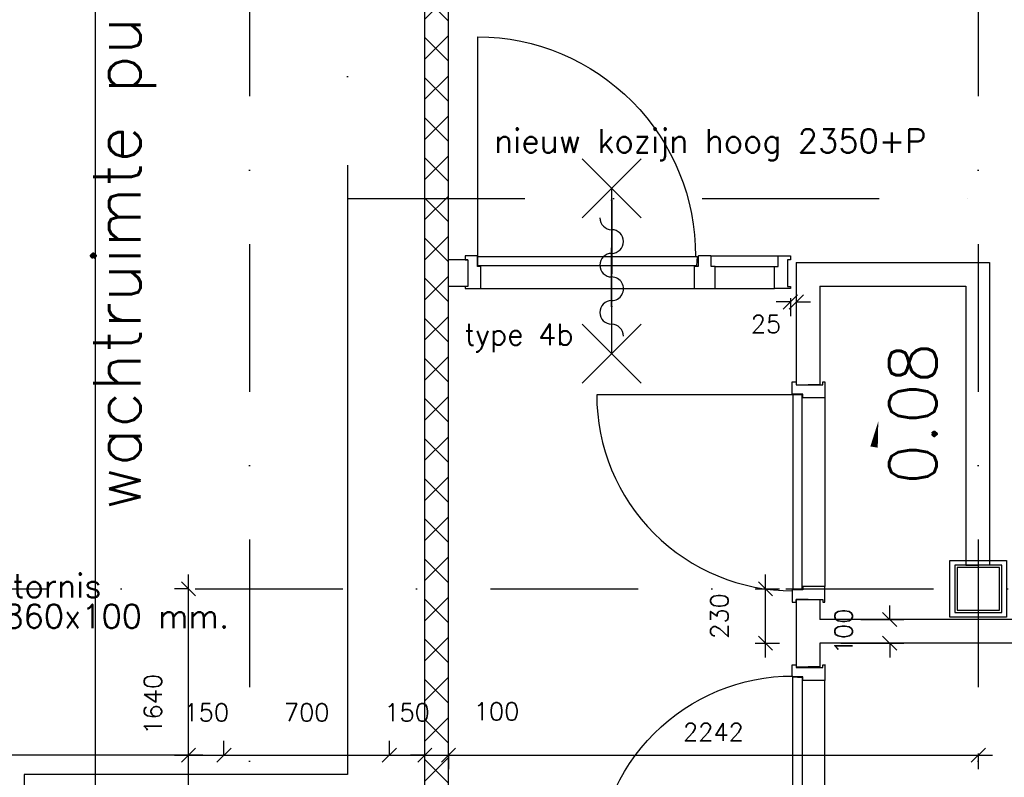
# Model space of a CAD drawing. Extents: x -33344 to 2055880, y -64816 to 121260.
# Tile 54 of 133: x 38712 to 42879, y 41849 to 45055. Entities that reach past the tile are written whole.
import ezdxf

# ---------------------------------------------------------------- set-up
doc = ezdxf.new("R2010")
doc.units = 0
doc.header["$LTSCALE"] = 50
doc.header["$MEASUREMENT"] = 0
doc.header["$PDMODE"] = 3
doc.header["$PDSIZE"] = 0.1
for name, pattern in [('DASHDOT', [1, 0.5, -0.25, 0, -0.25]), ('DASHED', [0.75, 0.5, -0.25]), ('STRAM_0WT$1$DASHDOT', [25, 12.5, -6.25, 0, -6.25])]:
    doc.linetypes.add(name, pattern=pattern)
doc.layers.get('0').update_dxf_attribs({"linetype": 'CONTINUOUS'})
doc.layers.get('DEFPOINTS').update_dxf_attribs({"linetype": 'CONTINUOUS'})
for name, color, linetype in [('_BESTAAND_ONGEIJZIGD', 8, 'CONTINUOUS'), ('_BESTAAND_ONGEWIJZIGD', 8, 'CONTINUOUS'), ('_BRANDCOMPART', 6, 'DASHDOT'), ('_INTERIEUR', 7, 'CONTINUOUS'), ('_ROOKCOMPARTIMENT', 4, 'BATTING'), ('A--A22--_F123-', 9, 'CONTINUOUS'), ('A--L21--', 3, 'CONTINUOUS'), ('A--L22--_F-2--', 7, 'CONTINUOUS'), ('A--L22A1_BINNENWAND', 1, 'CONTINUOUS'), ('A--L32--', 7, 'CONTINUOUS'), ('A--L32--_F-23-', 2, 'CONTINUOUS'), ('A--L32--_F123-', 1, 'CONTINUOUS'), ('A--L32--_F123-DRAAIR', 7, 'CONTINUOUS'), ('A--L65--', 7, 'CONTINUOUS'), ('A--L65--_F-23-', 7, 'CONTINUOUS'), ('A--L65--_F123-', 7, 'CONTINUOUS'), ('A--M$1A-_F123-', 1, 'CONTINUOUS'), ('A--M1$A-_F123-', 1, 'CONTINUOUS'), ('A--T$1A-25_TEKST', 2, 'CONTINUOUS'), ('A--T$1A-_F123-_25MM', 3, 'CONTINUOUS'), ('A--T$1A-_F123-_RN', 4, 'CONTINUOUS'), ('STRAM_0WT$1$A--T$7A8-_STRA', 8, 'STRAM_0WT$1$DASHDOT'), ('TEKST_KOZIJNMERK', 2, 'CONTINUOUS'), ('X--LR---_CP', 7, 'CONTINUOUS'), ('XREF', 7, 'CONTINUOUS')]:
    doc.layers.add(name, color=color, linetype=linetype)
doc.styles.add('ALFA-0_25', font='ROMANS')
doc.styles.add('B-01', font='SIMPLEX.SHX', dxfattribs={"width": 0.8, "height": 4.5})
doc.styles.add('HIEMSTRA', font='romans.shx')
doc.linetypes.add('BATTING', pattern='A,0.0001,-0.1,[134,ltypeshp.shx,S=0.1,R=0,X=-0.1,Y=0],-0.2,[134,ltypeshp.shx,S=0.1,R=180,X=0.1,Y=0],-0.1', length=0.4001)
doc.dimstyles.new('STANDARD$0', dxfattribs={"dimscale": 30, "dimtxt": 2.5, "dimasz": 2, "dimexe": 2, "dimexo": 0, "dimgap": 2, "dimtad": 1, "dimdec": 0, "dimzin": 0, "dimtxsty": 'ALFA-0_25', "dimblk1": 'OBLIQUE', "dimblk2": 'OBLIQUE', "dimsah": 1, "dimcen": -3, "dimdle": 2, "dimclrd": 1, "dimclre": 1, "dimclrt": 2, "dimazin": 3, "dimtfac": 0.666667, "dimtofl": 0, "dimtmove": 0, "dimatfit": 3, "dimtvp": 0.833333, "dimtolj": 1, "dimtzin": 0})

# ---------------------------------------------------------------- blocks, each defined once
blk = doc.blocks.new('DR_830BE')
at = {"layer": '_BESTAAND_ONGEIJZIGD'}
blk.add_line((67, 0), (865, 0), dxfattribs=at)
for points in [[(0, -9), (0, 0), (67, 0), (67, -93.8), (52, -93.8), (52, -139), (0, -139), (0, -121), (12, -121), (12, -9), (0, -9)], [(932, -9), (932, 0), (865, 0), (865, -93.8), (880, -93.8), (880, -139), (932, -139), (932, -121), (920, -121), (920, -9), (932, -9)]]:
    blk.add_lwpolyline(points, close=True, dxfattribs=at)
at = {"layer": '_BESTAAND_ONGEIJZIGD', "linetype": 'CONTINUOUS'}
blk.add_lwpolyline([(54, -95.6), (54, -135.6), (880.1, -135.6), (877.1, -95.6), (54, -95.6)], close=True, dxfattribs=at)
blk.add_lwpolyline([(54, -135.6), (54, -965.6, 0.414214), (884, -135.6)], format="xyb", dxfattribs=at)
at = {"layer": 'A--L32--_F-23-', "color": 2, "linetype": 'CONTINUOUS'}
blk.add_lwpolyline([(54, -95.6), (54, -135.6), (880.1, -135.6), (877.1, -95.6), (54, -95.6)], close=True, dxfattribs=at)
at = {"layer": 'X--LR---_CP', "linetype": 'CONTINUOUS'}
blk.add_point((0, 0), dxfattribs=at)
blk.add_point((0, 0), dxfattribs=at)
at = {"layer": 'X--LR---_CP', "color": 1, "linetype": 'CONTINUOUS'}
blk.add_point((932, 0), dxfattribs=at)
blk.add_point((932, 0), dxfattribs=at)
blk.add_point((932, 0), dxfattribs=at)
blk = doc.blocks.new('*U1512')
at = {"layer": 'A--L21--', "color": 8, "linetype": 'CONTINUOUS'}
for points in [[(0, 50), (0, 50), (-4258, 50), (-4258, 50)], [(-50, -50), (-50, -50), (-4258, -50), (-4258, -50)], [(-50, -50), (-50, -50), (-4258, -50), (-4258, -50)], [(-50, -50), (-50, -50), (-4258, -50), (-4258, -50)]]:
    blk.add_lwpolyline(points, dxfattribs=at)
blk = doc.blocks.new('*U1506')
at = {"layer": 'A--L21--', "color": 8, "linetype": 'CONTINUOUS'}
for points in [[(0, 0), (-50, 0), (-50, -135.4), (-50, -135.4)], [(0, 0), (50, 0), (50, -85.4), (50, -85.4)], [(0, 0), (50, 0), (50, -85.4), (50, -85.4)], [(0, 0), (50, 0), (50, -85.4), (50, -85.4)]]:
    blk.add_lwpolyline(points, dxfattribs=at)
blk = doc.blocks.new('*U1505')
at = {"layer": 'A--L21--', "color": 8, "linetype": 'CONTINUOUS'}
for points in [[(-50, 0), (-50, 0), (-50, -150.7), (0, -150.7)], [(50, -50), (50, -50), (50, -150.7), (0, -150.7)], [(50, -50), (50, -50), (50, -150.7), (0, -150.7)], [(50, -50), (50, -50), (50, -150.7), (0, -150.7)]]:
    blk.add_lwpolyline(points, dxfattribs=at)
blk = doc.blocks.new('*U1504')
at = {"layer": 'A--L21--', "color": 8, "linetype": 'CONTINUOUS'}
for points in [[(-50, 50), (-50, 50), (-50, -467.3), (0, -467.3)], [(-50, 50), (-50, 50), (-50, -467.3), (0, -467.3)], [(-50, 50), (-50, 50), (-50, -467.3), (0, -467.3)], [(50, -50), (50, -50), (50, -467.3), (0, -467.3)]]:
    blk.add_lwpolyline(points, dxfattribs=at)
blk = doc.blocks.new('*U1503')
at = {"layer": 'A--L21--', "color": 8, "linetype": 'CONTINUOUS'}
for points in [[(50, 50), (50, 50), (50, -1230.6), (0, -1230.6)], [(50, 50), (50, 50), (50, -1230.6), (0, -1230.6)], [(50, 50), (50, 50), (50, -1230.6), (0, -1230.6)], [(-50, -50), (-50, -50), (-50, -1230.6), (0, -1230.6)]]:
    blk.add_lwpolyline(points, dxfattribs=at)
blk = doc.blocks.new('*U1502')
at = {"layer": 'A--L21--', "color": 8, "linetype": 'CONTINUOUS'}
for points in [[(-50, 50), (-50, 50), (768.3, 50), (768.3, 50)], [(-50, 50), (-50, 50), (768.3, 50), (768.3, 50)], [(-50, 50), (-50, 50), (768.3, 50), (768.3, 50)], [(50, -50), (50, -50), (668.3, -50), (668.3, -50)]]:
    blk.add_lwpolyline(points, dxfattribs=at)
blk = doc.blocks.new('*U1424')
at = {"layer": 'A--A22--_F123-', "linetype": 'CONTINUOUS'}
h = blk.add_hatch(dxfattribs=at)
h.set_pattern_fill('ALFAKRS', color=256, scale=120, style=0)
h.set_pattern_definition([(45, (-40477.05, -41446.86), (-84.85281, 84.85281), []), (135, (-40477.05, -41446.86), (-84.85281, -84.85281), [])])
h.paths.add_polyline_path([(0, 0), (-50, 0), (-50, 9160), (0, 9160), (50, 9160), (50, 0)])
at = {"layer": 'A--L22--_F-2--', "color": 2, "linetype": 'CONTINUOUS'}
for points in [[(-50, 0), (-50, 0), (-50, 9160), (0, 9160)], [(50, 0), (50, 0), (50, 9160), (0, 9160)]]:
    blk.add_lwpolyline(points, dxfattribs=at)
blk = doc.blocks.new('DR_930TYPE4')
at = {"layer": 'A--L32--_F123-', "color": 1}
for p, q in [((67, 0), (1307, 0)), ((1057, -93.8), (1307, -93.8)), ((1038, -139), (1322, -139))]:
    blk.add_line(p, q, dxfattribs=at)
at = {"layer": 'A--L32--_F123-'}
for points in [[(0, -9), (0, 0), (67, 0), (67, -93.8), (52, -93.8), (52, -139), (0, -139), (0, -121), (12, -121), (12, -9), (0, -9)], [(969, 0), (1055, 0), (1057, 0), (1057, -93.8), (1057, -93.8), (1040, -93.8), (1040, -137), (1038, -139), (986, -139), (984, -137), (984, -93.8), (969, -93.8), (967, -93.8), (967, 0)], [(1374, -9), (1374, 0), (1307, 0), (1307, -93.8), (1322, -93.8), (1322, -139), (1374, -139), (1374, -121), (1362, -121), (1362, -9), (1374, -9)], [(54, -95.6), (54, -135.6), (980.1, -135.6), (977.1, -95.6), (54, -95.6)]]:
    blk.add_lwpolyline(points, close=True, dxfattribs=at)
blk.add_point((1374, 0), dxfattribs=at)
blk.add_point((1374, 0), dxfattribs=at)
at = {"layer": 'A--L32--_F123-DRAAIR', "color": 1}
blk.add_lwpolyline([(54, -135.6), (54, -1065.6, 0.414214), (973, -135.8)], format="xyb", dxfattribs=at)
at = {"layer": 'X--LR---_CP', "color": 1, "linetype": 'CONTINUOUS'}
blk.add_point((0, 0), dxfattribs=at)
at = {"layer": 'X--LR---_CP', "color": 1}
blk.add_point((982, 0), dxfattribs=at)
blk = doc.blocks.new('S060204-')
at = {"layer": 'A--L65--_F-23-', "color": 255}
blk.add_circle((0, 0), 0.0123, dxfattribs=at)
at = {"layer": 'A--L65--_F123-', "color": 1, "linetype": 'CONTINUOUS'}
for points in [[(-1.25, 6.25), (1.25, 3.75)], [(1.25, 6.25), (-1.25, 3.75)], [(0, 0), (0, 5)]]:
    blk.add_lwpolyline(points, dxfattribs=at)
blk = doc.blocks.new('S060205A')
at = {"layer": 'A--L65--_F-23-', "color": 255}
blk.add_circle((0, -0.0123), 0.0123, dxfattribs=at)
at = {"layer": 'A--L65--_F123-', "color": 1, "linetype": 'CONTINUOUS'}
blk.add_lwpolyline([(0, -0.0123), (0, 6.2377)], dxfattribs=at)
for points in [[(-0.5, 5.7377, 0.41), (0, 5.2377)], [(0, 4.2377, 1), (0, 5.2377)], [(0, 4.2377, 1), (0, 3.2377)], [(0, 2.2377, 1), (0, 3.2377)], [(0, 2.2377, 1), (0, 1.2377)], [(0.5, 0.7377, 0.41), (0, 1.2377)]]:
    blk.add_lwpolyline(points, format="xyb", dxfattribs=at)
at = {"layer": 'A--L65--', "xscale": -1}
blk.add_blockref('S060204-', (0, 1.4877), dxfattribs=at)
blk.add_blockref('S060204-', (0, 1.4877), dxfattribs=at)
at = {"layer": 'A--L65--', "rotation": 180}
blk.add_blockref('S060204-', (0, 4.4877), dxfattribs=at)
blk.add_blockref('S060204-', (0, 4.4877), dxfattribs=at)
blk = doc.blocks.new('_OBLIQUE')
at = {"color": 0, "linetype": 'BYBLOCK'}
blk.add_line((-0.5, -0.5), (0.5, 0.5), dxfattribs=at)
blk = doc.blocks.new('*D122')
at = {"layer": 'A--M$1A-_F123-', "color": 1}
for p, q in [((42394.4, 42516.9), (42394.4, 42576.9)), ((42272.7, 42516.9), (42454.4, 42516.9)), ((42187.3, 42416.9), (42454.4, 42416.9)), ((42394.4, 42416.9), (42394.4, 42356.9))]:
    blk.add_line(p, q, dxfattribs=at)
at = {"layer": 'DEFPOINTS', "color": 0}
for p in [(42272.7, 42516.9), (42394.4, 42516.9), (42187.3, 42416.9)]:
    blk.add_point(p, dxfattribs=at)
at = {"layer": 'A--M$1A-_F123-', "color": 1, "xscale": 60, "yscale": 60, "zscale": 60}
for p, rotation in [((42394.4, 42516.9), 270), ((42394.4, 42416.9), 90)]:
    blk.add_blockref('_OBLIQUE', p, dxfattribs=dict(at, rotation=rotation))
at = {"layer": 'A--M$1A-_F123-', "color": 2, "insert": (42199.4, 42466.9), "char_height": 75, "attachment_point": 5, "rotation": 90, "style": 'ALFA-0_25'}
blk.add_mtext('\\A1;100', dxfattribs=at)
blk = doc.blocks.new('*D124')
at = {"layer": 'A--M$1A-_F123-', "color": 1}
for p, q in [((41868.6, 42356.9), (41868.6, 42706.9)), ((41825.7, 42646.9), (41928.6, 42646.9)), ((41825.7, 42416.9), (41928.6, 42416.9))]:
    blk.add_line(p, q, dxfattribs=at)
at = {"layer": 'DEFPOINTS', "color": 0}
for p in [(41825.7, 42646.9), (41868.6, 42646.9), (41825.7, 42416.9)]:
    blk.add_point(p, dxfattribs=at)
at = {"layer": 'A--M$1A-_F123-', "color": 1, "xscale": 60, "yscale": 60, "zscale": 60}
for p, rotation in [((41868.6, 42646.9), 90), ((41868.6, 42416.9), 270)]:
    blk.add_blockref('_OBLIQUE', p, dxfattribs=dict(at, rotation=rotation))
at = {"layer": 'A--M$1A-_F123-', "color": 2, "insert": (41673.6, 42531.9), "char_height": 75, "attachment_point": 5, "rotation": 90, "style": 'ALFA-0_25'}
blk.add_mtext('\\A1;230', dxfattribs=at)
blk = doc.blocks.new('*D376')
at = {"layer": 'A--M$1A-_F123-', "color": 1, "linetype": 'CONTINUOUS'}
for p, q in [((39427, 41943.4), (39427, 42003.4)), ((39577, 41943.4), (39577, 42003.4)), ((39367, 41943.4), (39637, 41943.4))]:
    blk.add_line(p, q, dxfattribs=at)
at = {"layer": 'DEFPOINTS', "color": 0, "linetype": 'CONTINUOUS'}
for p in [(39427, 41943.4), (39577, 41943.4), (39577, 41943.4)]:
    blk.add_point(p, dxfattribs=at)
at = {"layer": 'A--M$1A-_F123-', "color": 1, "linetype": 'CONTINUOUS', "xscale": 60, "yscale": 60, "zscale": 60, "rotation": 180}
blk.add_blockref('_OBLIQUE', (39427, 41943.4), dxfattribs=at)
at = {"layer": 'A--M$1A-_F123-', "color": 1, "linetype": 'CONTINUOUS', "xscale": 60, "yscale": 60, "zscale": 60}
blk.add_blockref('_OBLIQUE', (39577, 41943.4), dxfattribs=at)
at = {"layer": 'A--M$1A-_F123-', "color": 2, "linetype": 'CONTINUOUS', "insert": (39502, 42123.9), "char_height": 75, "attachment_point": 5, "style": 'ALFA-0_25'}
blk.add_mtext('\\A1;150', dxfattribs=at)
blk = doc.blocks.new('*D377')
at = {"layer": 'A--M$1A-_F123-', "color": 1, "linetype": 'CONTINUOUS'}
for p, q in [((39577, 41943.4), (39577, 42003.4)), ((40277, 41943.4), (40277, 42003.4)), ((39517, 41943.4), (40337, 41943.4))]:
    blk.add_line(p, q, dxfattribs=at)
at = {"layer": 'DEFPOINTS', "color": 0, "linetype": 'CONTINUOUS'}
for p in [(39577, 41943.4), (40277, 41943.4), (40277, 41943.4)]:
    blk.add_point(p, dxfattribs=at)
at = {"layer": 'A--M$1A-_F123-', "color": 1, "linetype": 'CONTINUOUS', "xscale": 60, "yscale": 60, "zscale": 60, "rotation": 180}
blk.add_blockref('_OBLIQUE', (39577, 41943.4), dxfattribs=at)
at = {"layer": 'A--M$1A-_F123-', "color": 1, "linetype": 'CONTINUOUS', "xscale": 60, "yscale": 60, "zscale": 60}
blk.add_blockref('_OBLIQUE', (40277, 41943.4), dxfattribs=at)
at = {"layer": 'A--M$1A-_F123-', "color": 2, "linetype": 'CONTINUOUS', "insert": (39927, 42123.9), "char_height": 75, "attachment_point": 5, "style": 'ALFA-0_25'}
blk.add_mtext('\\A1;700', dxfattribs=at)
blk = doc.blocks.new('*D378')
at = {"layer": 'A--M$1A-_F123-', "color": 1, "linetype": 'CONTINUOUS'}
for p, q in [((40427, 41943.4), (40427, 42003.4)), ((40527, 41943.4), (40527, 42003.4)), ((40427, 41943.4), (40367, 41943.4)), ((40527, 41943.4), (40587, 41943.4))]:
    blk.add_line(p, q, dxfattribs=at)
at = {"layer": 'DEFPOINTS', "color": 0, "linetype": 'CONTINUOUS'}
for p in [(40427, 41943.4), (40527, 41943.4), (40527, 41943.4)]:
    blk.add_point(p, dxfattribs=at)
at = {"layer": 'A--M$1A-_F123-', "color": 1, "linetype": 'CONTINUOUS', "xscale": 60, "yscale": 60, "zscale": 60}
blk.add_blockref('_OBLIQUE', (40427, 41943.4), dxfattribs=at)
at = {"layer": 'A--M$1A-_F123-', "color": 1, "linetype": 'CONTINUOUS', "xscale": 60, "yscale": 60, "zscale": 60, "rotation": 180}
blk.add_blockref('_OBLIQUE', (40527, 41943.4), dxfattribs=at)
at = {"layer": 'A--M$1A-_F123-', "color": 2, "linetype": 'CONTINUOUS', "insert": (40730.3, 42128.4), "char_height": 75, "attachment_point": 5, "style": 'ALFA-0_25'}
blk.add_mtext('\\A1;100', dxfattribs=at)
blk = doc.blocks.new('*D417')
at = {"layer": 'A--M$1A-_F123-', "color": 1, "linetype": 'CONTINUOUS'}
for p, q in [((39032.1, 50666.9), (39032.1, 41158.9)), ((39032.1, 50606.9), (38972.1, 50606.9)), ((39032.1, 41218.9), (38972.1, 41218.9))]:
    blk.add_line(p, q, dxfattribs=at)
at = {"layer": 'DEFPOINTS', "color": 0, "linetype": 'CONTINUOUS'}
for p in [(39032.1, 50606.9), (39032.1, 41218.9), (39032.1, 41218.9)]:
    blk.add_point(p, dxfattribs=at)
at = {"layer": 'A--M$1A-_F123-', "color": 1, "linetype": 'CONTINUOUS', "xscale": 60, "yscale": 60, "zscale": 60}
for p, rotation in [((39032.1, 50606.9), 90), ((39032.1, 41218.9), 270)]:
    blk.add_blockref('_OBLIQUE', p, dxfattribs=dict(at, rotation=rotation))
at = {"layer": 'A--M$1A-_F123-', "color": 2, "linetype": 'CONTINUOUS', "insert": (38858.2, 45870.8), "char_height": 75, "attachment_point": 5, "rotation": 90, "style": 'ALFA-0_25'}
blk.add_mtext('\\A1;9388', dxfattribs=at)
blk = doc.blocks.new('*D460')
at = {"layer": 'A--M$1A-_F123-', "color": 1, "linetype": 'CONTINUOUS'}
for p, q in [((40467, 41943.4), (42829.5, 41943.4)), ((40527, 41949.9), (40527, 41883.4)), ((42769.5, 41949.9), (42769.5, 41883.4))]:
    blk.add_line(p, q, dxfattribs=at)
at = {"layer": 'DEFPOINTS', "color": 0, "linetype": 'CONTINUOUS'}
for p in [(40527, 41949.9), (42769.5, 41949.9), (42769.5, 41943.4)]:
    blk.add_point(p, dxfattribs=at)
at = {"layer": 'A--M$1A-_F123-', "color": 1, "linetype": 'CONTINUOUS', "xscale": 60, "yscale": 60, "zscale": 60, "rotation": 180}
blk.add_blockref('_OBLIQUE', (40527, 41943.4), dxfattribs=at)
at = {"layer": 'A--M$1A-_F123-', "color": 1, "linetype": 'CONTINUOUS', "xscale": 60, "yscale": 60, "zscale": 60}
blk.add_blockref('_OBLIQUE', (42769.5, 41943.4), dxfattribs=at)
at = {"layer": 'A--M$1A-_F123-', "color": 2, "linetype": 'CONTINUOUS', "insert": (41648.3, 42040.9), "char_height": 75, "attachment_point": 5, "style": 'ALFA-0_25'}
blk.add_mtext('\\A1;2242', dxfattribs=at)
blk = doc.blocks.new('*D508')
at = {"layer": 'A--M$1A-_F123-', "color": 1, "linetype": 'CONTINUOUS'}
for p, q in [((37029.5, 41943.4), (37029.5, 42003.4)), ((39427, 41943.4), (39427, 42003.4)), ((39487, 41943.4), (36969.5, 41943.4))]:
    blk.add_line(p, q, dxfattribs=at)
at = {"layer": 'DEFPOINTS', "color": 0, "linetype": 'CONTINUOUS'}
for p in [(37029.5, 41943.4), (37029.5, 41943.4), (39427, 41943.4)]:
    blk.add_point(p, dxfattribs=at)
at = {"layer": 'A--M$1A-_F123-', "color": 1, "linetype": 'CONTINUOUS', "xscale": 60, "yscale": 60, "zscale": 60, "rotation": 180}
blk.add_blockref('_OBLIQUE', (37029.5, 41943.4), dxfattribs=at)
at = {"layer": 'A--M$1A-_F123-', "color": 1, "linetype": 'CONTINUOUS', "xscale": 60, "yscale": 60, "zscale": 60}
blk.add_blockref('_OBLIQUE', (39427, 41943.4), dxfattribs=at)
at = {"layer": 'A--M$1A-_F123-', "color": 2, "linetype": 'CONTINUOUS', "insert": (38228.3, 42040.9), "char_height": 75, "attachment_point": 5, "style": 'ALFA-0_25'}
blk.add_mtext('\\A1;2398', dxfattribs=at)
blk = doc.blocks.new('*D721')
at = {"layer": 'A--M1$A-_F123-', "color": 1}
for p, q in [((41974, 43860.6), (41914, 43860.6)), ((41974, 43876.4), (41974, 43800.6)), ((41999, 43876.4), (41999, 43800.6)), ((41999, 43860.6), (42059, 43860.6))]:
    blk.add_line(p, q, dxfattribs=at)
at = {"layer": 'DEFPOINTS', "color": 0}
for p in [(41974, 43876.4), (41999, 43876.4), (41999, 43860.6)]:
    blk.add_point(p, dxfattribs=at)
at = {"layer": 'A--M1$A-_F123-', "color": 1, "xscale": 60, "yscale": 60, "zscale": 60}
blk.add_blockref('_OBLIQUE', (41974, 43860.6), dxfattribs=at)
at = {"layer": 'A--M1$A-_F123-', "color": 1, "xscale": 60, "yscale": 60, "zscale": 60, "rotation": 180}
blk.add_blockref('_OBLIQUE', (41999, 43860.6), dxfattribs=at)
at = {"layer": 'A--M1$A-_F123-', "color": 2, "insert": (41871, 43767.1), "char_height": 75, "attachment_point": 5, "style": 'ALFA-0_25'}
blk.add_mtext('\\A1;25', dxfattribs=at)
blk = doc.blocks.new('*D744')
at = {"layer": 'A--M$1A-_F123-', "color": 1, "linetype": 'CONTINUOUS'}
for p, q in [((40277, 41943.4), (40277, 42003.4)), ((40427, 41943.4), (40427, 42003.4)), ((40217, 41943.4), (40487, 41943.4))]:
    blk.add_line(p, q, dxfattribs=at)
at = {"layer": 'DEFPOINTS', "color": 0, "linetype": 'CONTINUOUS'}
for p in [(40277, 41943.4), (40427, 41943.4), (40427, 41943.4)]:
    blk.add_point(p, dxfattribs=at)
at = {"layer": 'A--M$1A-_F123-', "color": 1, "linetype": 'CONTINUOUS', "xscale": 60, "yscale": 60, "zscale": 60, "rotation": 180}
blk.add_blockref('_OBLIQUE', (40277, 41943.4), dxfattribs=at)
at = {"layer": 'A--M$1A-_F123-', "color": 1, "linetype": 'CONTINUOUS', "xscale": 60, "yscale": 60, "zscale": 60}
blk.add_blockref('_OBLIQUE', (40427, 41943.4), dxfattribs=at)
at = {"layer": 'A--M$1A-_F123-', "color": 2, "linetype": 'CONTINUOUS', "insert": (40352, 42123.9), "char_height": 75, "attachment_point": 5, "style": 'ALFA-0_25'}
blk.add_mtext('\\A1;150', dxfattribs=at)
blk = doc.blocks.new('STRAM_0WT')
at = {"layer": 'STRAM_0WT$1$A--T$7A8-_STRA', "color": 8}
for p, q in [((-35934.938, 28110.192), (-35934.938, -7328.621)), ((-32849.938, 28110.192), (-32849.938, -5393.534)), ((-66167.142, 10400), (-540.602, 10400))]:
    blk.add_line(p, q, dxfattribs=at)
blk = doc.blocks.new('*D809')
at = {"layer": 'A--M$1A-_F123-', "color": 1, "linetype": 'CONTINUOUS'}
for p, q in [((39427, 40946.9), (39427, 42706.9)), ((39427, 42646.9), (39367, 42646.9)), ((39427, 41006.9), (39367, 41006.9))]:
    blk.add_line(p, q, dxfattribs=at)
at = {"layer": 'DEFPOINTS', "color": 0, "linetype": 'CONTINUOUS'}
for p in [(39427, 42646.9), (39427, 42646.9), (39427, 41006.9)]:
    blk.add_point(p, dxfattribs=at)
at = {"layer": 'A--M$1A-_F123-', "color": 1, "linetype": 'CONTINUOUS', "xscale": 60, "yscale": 60, "zscale": 60}
for p, rotation in [((39427, 42646.9), 90), ((39427, 41006.9), 270)]:
    blk.add_blockref('_OBLIQUE', p, dxfattribs=dict(at, rotation=rotation))
at = {"layer": 'A--M$1A-_F123-', "color": 2, "linetype": 'CONTINUOUS', "insert": (39276.3, 42158.4), "char_height": 75, "attachment_point": 5, "rotation": 90, "style": 'ALFA-0_25'}
blk.add_mtext('\\A1;1640', dxfattribs=at)

msp = doc.modelspace()

# ---------------------------------------------------------------- linework, layer by layer
msp.add_line((39427, 41943.4), (40277, 41943.4))
at = {"layer": '_BESTAAND_ONGEIJZIGD', "linetype": 'CONTINUOUS'}
for points in [[(42669.4, 42546.9), (42869.4, 42546.9), (42869.4, 42746.9), (42669.4, 42746.9)], [(42669.4, 42546.9), (42869.4, 42546.9), (42869.4, 42746.9), (42669.4, 42746.9)], [(42679.4, 42556.9), (42859.4, 42556.9), (42859.4, 42736.9), (42679.4, 42736.9)], [(42679.4, 42556.9), (42859.4, 42556.9), (42859.4, 42736.9), (42679.4, 42736.9)]]:
    msp.add_lwpolyline(points, close=True, dxfattribs=at)
at = {"layer": '_BESTAAND_ONGEWIJZIGD', "linetype": 'CONTINUOUS'}
for points in [[(42669.4, 42547), (42869.4, 42547), (42869.4, 42747), (42669.4, 42747)], [(42669.4, 42547), (42869.4, 42547), (42869.4, 42747), (42669.4, 42747)], [(42679.4, 42557), (42859.4, 42557), (42859.4, 42737), (42679.4, 42737)], [(42679.4, 42557), (42859.4, 42557), (42859.4, 42737), (42679.4, 42737)]]:
    msp.add_lwpolyline(points, close=True, dxfattribs=at)
at = {"layer": '_BRANDCOMPART', "ltscale": 30}
msp.add_lwpolyline([(39064.6, 56954.9), (39064.6, 50439.5), (40100.1, 50439.5), (40100.1, 44298.2), (43011.6, 44298.2), (43011.6, 42646.9), (48177.3, 42646.9), (48177.3, 39595.6), (49177.6, 39595.6), (49177.6, 27821.9)], dxfattribs=at)
at = {"layer": '_INTERIEUR', "linetype": 'CONTINUOUS'}
msp.add_lwpolyline([(42211.2, 42916.1, 0, 0, 0), (42259, 43207.6, 0, 0, 0), (42298.2, 43064, 0, 0, 0), (42346.1, 43355.5, 0, 31.7, 0), (42328.2, 43246.8, 0, 0, 0)], format="xyseb", dxfattribs=at)
at = {"layer": '_ROOKCOMPARTIMENT', "linetype": 'BATTING', "ltscale": 10}
msp.add_lwpolyline([(40100.1, 44298.2), (40100.1, 41861.9), (38731.7, 41861.9), (38731.7, 36778.3)], dxfattribs=at)
at = {"layer": 'A--L21--', "linetype": 'CONTINUOUS'}
for p, q in [((40609.3, 44038.4), (40527, 44038.4)), ((40609.3, 43926.4), (40527, 43926.4))]:
    msp.add_line(p, q, dxfattribs=at)
at = {"layer": 'A--L22A1_BINNENWAND'}
msp.add_lwpolyline([(42649.4, 42767), (42889.4, 42767), (42889.4, 42526.9), (42649.4, 42526.9)], close=True, dxfattribs=at)

# ---------------------------------------------------------------- block references
at = {"layer": 'A--L21--', "linetype": 'CONTINUOUS'}
for name, p in [('*U1424', (40477, 41446.9)), ('*U1504', (42049, 43977.5)), ('*U1502', (42049, 43977.5)), ('*U1503', (42767.3, 43977.5)), ('*U1506', (42049, 42602.3)), ('*U1512', (46357, 42466.9)), ('*U1505', (42049, 42466.9))]:
    msp.add_blockref(name, p, dxfattribs=at)
at = {"layer": 'A--L32--', "linetype": 'CONTINUOUS', "xscale": 1.002014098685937, "yscale": -1, "rotation": 359.9960080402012}
msp.add_blockref('DR_930TYPE4', (40597.3, 43917.4), dxfattribs=at)
at = {"layer": 'A--L32--', "linetype": 'CONTINUOUS', "rotation": 270}
msp.add_blockref('DR_830BE', (42120, 43522.3), dxfattribs=at)
at = {"layer": 'A--L32--', "linetype": 'CONTINUOUS', "xscale": -1, "rotation": 270}
msp.add_blockref('DR_830BE', (42120, 41394), dxfattribs=at)
at = {"layer": 'A--L65--', "xscale": 100, "yscale": 100, "zscale": 2, "rotation": 179.9992903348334}
msp.add_blockref('S060205A', (41217.7, 44290.2), dxfattribs=at)
at = {"layer": 'XREF', "linetype": 'DASHED', "ltscale": 20}
msp.add_blockref('STRAM_0WT', (75619.4, 32246.9), dxfattribs=at)

# ---------------------------------------------------------------- texts
at = {"layer": 'A--T$1A-25_TEKST', "style": 'B-01'}
for s, p in [('nieuw kozijn hoog 2350+P', (40719.7, 44492.1)), ('Radiatornis ', (38312.9, 42609.6)), ('800x860x100 mm.', (38312.9, 42481.1))]:
    msp.add_text(s, height=100, dxfattribs=at).set_placement(p)
at = {"layer": 'A--T$1A-_F123-_25MM', "style": 'ALFA-0_25'}
msp.add_text('wachtruimte publiek met zitjes (door derden)', height=200, rotation=90, dxfattribs=at).set_placement((39223.9, 42976.4))
at = {"layer": 'A--T$1A-_F123-_RN', "style": 'ALFA-0_25'}
msp.add_text('0.08', height=200, rotation=90, dxfattribs=at).set_placement((42592.5, 43087.9))
at = {"layer": 'TEKST_KOZIJNMERK', "style": 'HIEMSTRA'}
msp.add_text('type 4b', height=90, dxfattribs=at).set_placement((40594, 43678.5))

# ---------------------------------------------------------------- dimensions: what is measured, and where the dimension line sits
at = {"layer": 'A--M$1A-_F123-', "linetype": 'CONTINUOUS'}
for base, p1, p2, picture, middle in [((39032.1, 41218.9), (39032.1, 50606.9), (39032.1, 41218.9), '*D417', (38858.2, 45870.8)), ((39427, 42646.9), (39427, 41006.9), (39427, 42646.9), '*D809', (39276.3, 42158.4))]:
    dim = msp.add_linear_dim(base=base, p1=p1, p2=p2, angle=90, dimstyle='STANDARD$0', dxfattribs=at)
    dim.commit()
    dim.dimension.update_dxf_attribs({"geometry": picture, "text_midpoint": middle, "dimtype": 160})
at = {"layer": 'A--M$1A-_F123-'}
for base, p1, p2, picture, middle in [((41868.6, 42646.9), (41825.7, 42416.9), (41825.7, 42646.9), '*D124', (41673.6, 42531.9)), ((42394.4, 42516.9), (42187.3, 42416.9), (42272.7, 42516.9), '*D122', (42199.4, 42466.9))]:
    dim = msp.add_linear_dim(base=base, p1=p1, p2=p2, angle=90, dimstyle='STANDARD$0', dxfattribs=at)
    dim.commit()
    dim.dimension.update_dxf_attribs({"geometry": picture, "text_midpoint": middle, "dimtype": 160})
at = {"layer": 'A--M$1A-_F123-', "linetype": 'CONTINUOUS'}
for base, p1, p2, picture, middle in [((39577, 41943.4), (39427, 41943.4), (39577, 41943.4), '*D376', (39502, 42123.9)), ((40277, 41943.4), (39577, 41943.4), (40277, 41943.4), '*D377', (39927, 42123.9)), ((40427, 41943.4), (40277, 41943.4), (40427, 41943.4), '*D744', (40352, 42123.9)), ((40527, 41943.4), (40427, 41943.4), (40527, 41943.4), '*D378', (40730.3, 42128.4))]:
    dim = msp.add_linear_dim(base=base, p1=p1, p2=p2, dimstyle='STANDARD$0', dxfattribs=at)
    dim.commit()
    dim.dimension.update_dxf_attribs({"geometry": picture, "text_midpoint": middle, "dimtype": 160})
for base, p1, p2, picture, middle in [((37029.457, 41943.4463), (39427.0465, 41943.4463), (37029.457, 41943.4463), '*D508', (38228.2517, 42040.9463)), ((42769.457, 41943.4463), (40527.0465, 41949.8885), (42769.457, 41949.8885), '*D460', (41648.2517, 42040.9463))]:
    dim = msp.add_linear_dim(base=base, p1=p1, p2=p2, dimstyle='STANDARD$0', dxfattribs=at)
    dim.commit()
    dim.dimension.update_dxf_attribs({"geometry": picture, "text_midpoint": middle})
at = {"layer": 'A--M1$A-_F123-'}
dim = msp.add_linear_dim(base=(41999, 43860.6), p1=(41974, 43876.4), p2=(41999, 43876.4), angle=0, dimstyle='STANDARD$0', dxfattribs=at)
dim.commit()
dim.dimension.update_dxf_attribs({"geometry": '*D721', "text_midpoint": (41871, 43767.1), "dimtype": 161})

doc.saveas('drawing.dxf')
